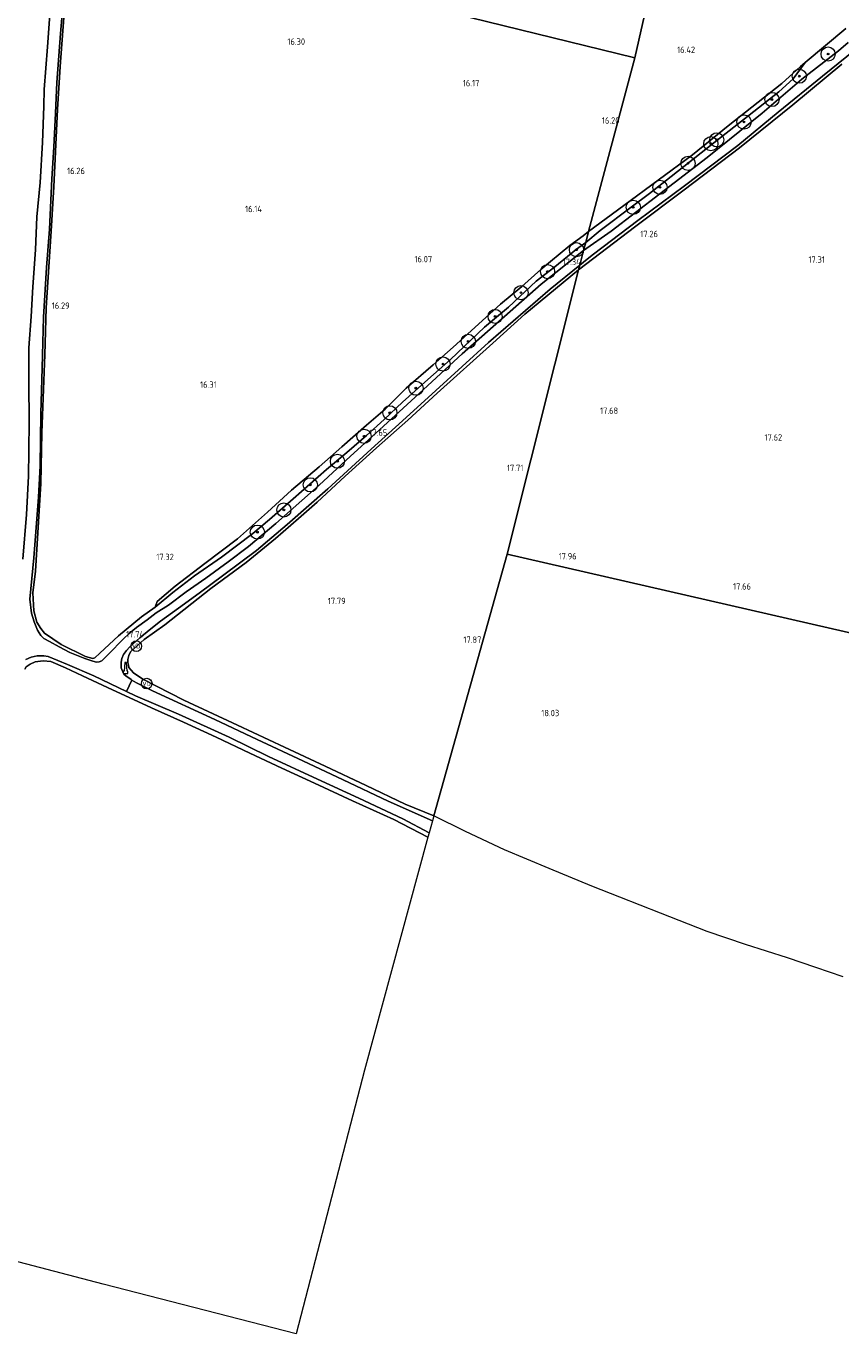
# Model space of a CAD drawing. Extents: x 196936 to 200438, y 361224 to 364196.
# Tile 124 of 256: x 198408 to 198638, y 361448 to 361817. Entities that reach past the tile are written whole.
import ezdxf
from ezdxf.enums import TextEntityAlignment as Align

# ---------------------------------------------------------------- set-up
doc = ezdxf.new("R2010")
doc.units = 0
for name, color, linetype, lineweight in [('B-ME-BV-GELEIDECONSTRUCTIE-S', 210, 'Continuous', 25), ('B-ME-GR-BOOM-S', 90, 'Continuous', 25), ('B-ME-GR-BOUWLAND_AKKERBOUW-GV', 80, 'Continuous', 13), ('B-ME-GR-GRAS-GV', 60, 'Continuous', 13), ('B-ME-GW-TALUD_KRUIN-G', 90, 'Continuous', 18), ('B-ME-GW-TALUD_TEEN-G', 90, 'Continuous', 18), ('B-ME-OG-HOOGTEPUNT-S', 7, 'Continuous', 25), ('B-ME-VH-ONVERHARD-GV', 252, 'Continuous', 18), ('B-ME-VH-VERHARDING_ASFALT-GV', 252, 'Continuous', 18), ('B-ME-VW-VERKEERSTEKEN_DRAAGCONSTRUCTIE-S', 7, 'Continuous', 25)]:
    doc.layers.add(name, color=color, linetype=linetype, lineweight=lineweight)
doc.styles.add('NLCS-ISO', font='NLCS-ISO.ttf')
doc.styles.add('NLCS-ISO-ANNOTATIVE-T18', font='NLCS-ISO.ttf', dxfattribs={"height": 1.8})

# ---------------------------------------------------------------- blocks, each defined once
blk = doc.blocks.new('SAL-HOOGTELABEL-SO')
at = {"color": 0, "linetype": 'ByBlock', "lineweight": -2, "style": 'NLCS-ISO-ANNOTATIVE-T18'}
blk.add_attdef('HOOGTE', text='', height=1.8, dxfattribs=at).set_placement((2.79, 0), align=Align.RIGHT)
blk = doc.blocks.new('SIE-WEG_GELEIDECONSTRUCTIE-SO')
at = {"color": 0, "linetype": 'ByBlock', "lineweight": 18}
blk.add_lwpolyline([(0.4, -0.87), (0.2, 1.59), (-0.2, 1.59), (-0.4, -0.87), (-0.65, -0.87), (-0.65, -1.59), (0.65, -1.59), (0.65, -0.87)], close=True, dxfattribs=at)
blk = doc.blocks.new('SGR-BOOM_01-SO')
at = {"linetype": 'ByBlock', "lineweight": 18}
h = blk.add_hatch(color=0, dxfattribs=at)
h.dxf.hatch_style = 1
edge = h.paths.add_edge_path()
edge.add_arc((0, 0), 0.25, 0, 360)
at = {"color": 0, "linetype": 'ByBlock', "lineweight": 18}
for radius in [2, 0.25]:
    blk.add_circle((0, 0), radius, dxfattribs=at)
blk = doc.blocks.new('SIE-WEG_PAAL_VERKEERSBORD-SO')
at = {"color": 0, "linetype": 'ByBlock', "lineweight": 18}
blk.add_circle((0, 0), 1.5, dxfattribs=at)
at = {"color": 0, "linetype": 'ByBlock', "lineweight": 18, "style": 'NLCS-ISO'}
blk.add_text('vb', height=1.5, dxfattribs=at).set_placement((0, 0.13), align=Align.MIDDLE_CENTER)

msp = doc.modelspace()

# ---------------------------------------------------------------- linework, layer by layer
at = {"layer": 'B-ME-GR-BOUWLAND_AKKERBOUW-GV'}
for points in [[(198634.939, 362050.983, 16.507), (198579.769, 361807.658, 16.394), (198422.366, 361846.292, 16.537), (198424.014, 361855.233, 16.604), (198426.274, 361865.269, 16.724), (198430.342, 361881.106, 16.804), (198433.256, 361891.816, 16.871), (198436.041, 361901.551, 16.849), (198442.299, 361923.058, 16.671), (198444.868, 361931.426, 16.573), (198447.563, 361941.775, 16.582), (198449.33, 361951.648, 16.662), (198451.295, 361966.863, 16.733), (198452.171, 361976.024, 16.626), (198452.839, 361985.277, 16.564), (198453.396, 361996.061, 16.644), (198454.456, 362015.771, 16.773)], [(198639.319, 361815.912, 16.744), (198627.843, 361806.283, 16.682), (198626.514, 361805.185, 16.733), (198621.268, 361800.384, 16.563), (198606.142, 361788.43, 16.631), (198596.071, 361780.233, 16.808), (198576.674, 361765.952, 16.761), (198566.778, 361758.661, 16.747), (198579.769, 361807.658, 16.394), (198634.939, 362050.983, 16.507)], [(198422.366, 361846.292, 16.537), (198579.769, 361807.658, 16.394), (198566.778, 361758.661, 16.747), (198565.248, 361757.405, 16.761), (198561.436, 361754.67, 16.797), (198553.321, 361747.947, 16.93), (198547.918, 361743.132, 16.914), (198541.931, 361738.118, 16.878), (198528.523, 361725.975, 16.89), (198522.878, 361721.007, 16.971), (198515.289, 361714.413, 16.947), (198509.359, 361708.558, 17.015), (198504.088, 361703.961, 17.092), (198497.193, 361697.87, 17.06), (198490.739, 361692.259, 16.991), (198482.944, 361685.67, 17.015), (198476.219, 361679.416, 17.229), (198467.688, 361671.959, 17.463), (198458.512, 361664.939, 17.56), (198450.105, 361658.572, 17.609), (198445.015, 361654.224, 17.649), (198444.538, 361652.676, 17.75), (198440.678, 361649.899, 17.624), (198434.113, 361644.521, 17.572), (198428.907, 361639.662, 17.543), (198427.467, 361638.326, 17.539), (198426.916, 361638.183, 17.543), (198424.845, 361638.739, 17.517), (198417.998, 361642.163, 17.303), (198413.279, 361645.287, 17.171), (198412.272, 361646.589, 17.154), (198411.116, 361648.418, 17.101), (198410.266, 361651.612, 17.018), (198410.02, 361656.687, 16.983), (198410.734, 361662.845, 16.935), (198412.212, 361687.518, 16.782), (198412.565, 361701.824, 16.581), (198413.352, 361723.83, 16.533), (198413.75, 361737.139, 16.341), (198415.152, 361758.693, 16.24), (198415.865, 361771.215, 16.293), (198416.984, 361793.101, 16.441), (198417.73, 361805.167, 16.393), (198418.829, 361820.201, 16.306)], [(199008.001, 361561.102, 16.136), (198543.757, 361667.593, 17.953), (198563.928, 361747.842, 17.209), (198580.098, 361760.194, 17.244), (198593.741, 361770.373, 17.143), (198609.293, 361782.202, 17.046), (198624.387, 361794.405, 17.041), (198638.224, 361805.851, 16.993)], [(198638.6, 361548.361, 17.882), (198630.859, 361551.035, 17.828), (198622.895, 361553.673, 17.794), (198611.052, 361557.521, 17.887), (198600.236, 361561.128, 17.942), (198587.011, 361566.295, 18.034), (198575.555, 361570.875, 18.056), (198567.655, 361573.976, 18.051), (198555.599, 361578.956, 18.039), (198543.048, 361584.226, 18.039), (198531.993, 361589.406, 18.136), (198523.094, 361593.828, 18.104), (198543.757, 361667.593, 17.953), (199008.001, 361561.102, 16.136)], [(198407.688, 361635.171, 17.161), (198408.114, 361635.818, 17.157), (198409.254, 361636.535, 17.143), (198410.615, 361637.202, 17.198), (198412.874, 361637.524, 17.261), (198415.11, 361637.34, 17.338), (198419.188, 361635.537, 17.456), (198424.038, 361633.302, 17.599), (198431.079, 361630.024, 17.73), (198443.42, 361624.282, 17.82), (198452.458, 361620.214, 17.881), (198461.698, 361615.933, 18.003), (198471.199, 361611.508, 18.114), (198480.182, 361607.201, 18.158), (198489.431, 361602.96, 18.216), (198500.191, 361597.997, 18.24), (198511.8, 361592.716, 18.305), (198521.447, 361587.732, 18.337), (198503.523, 361522.019, 17.929), (198484.309, 361447.634, 17.866), (198429.789, 361461.69, 17.653), (198380.216, 361474.653, 17.311)]]:
    msp.add_polyline3d(points, dxfattribs=at)
msp.add_polyline3d([(198543.757, 361667.593, 17.953), (198523.094, 361593.828, 18.104), (198514.98, 361597.049, 18.113), (198504.026, 361602.35, 18.034), (198492.446, 361607.751, 17.991), (198480.991, 361613.165, 17.936), (198467.678, 361619.321, 17.793), (198452.598, 361626.442, 17.616), (198441.016, 361632.37, 17.703), (198438.341, 361634.148, 17.765), (198437.683, 361634.839, 17.8), (198437.087, 361635.606, 17.804), (198436.931, 361636.32, 17.809), (198436.785, 361637.076, 17.809), (198436.744, 361637.9, 17.809), (198437.039, 361639.009, 17.809), (198437.549, 361640.07, 17.787), (198441.406, 361643.543, 17.747), (198447.184, 361647.714, 17.716), (198460.239, 361657.889, 17.747), (198470.127, 361665.25, 17.774), (198478.434, 361672.017, 17.69), (198484.905, 361677.66, 17.677), (198490.235, 361682.249, 17.703), (198498.089, 361689.615, 17.65), (198506.893, 361697.582, 17.65), (198515.753, 361705.4, 17.597), (198524.072, 361713.024, 17.491), (198539.731, 361727.135, 17.394), (198548.808, 361735.312, 17.377), (198563.928, 361747.842, 17.209)], close=True, dxfattribs=at)
at = {"layer": 'B-ME-GR-GRAS-GV'}
for points in [[(198418.829, 361820.201, 16.306), (198417.73, 361805.167, 16.393), (198416.984, 361793.101, 16.441), (198415.865, 361771.215, 16.293), (198415.152, 361758.693, 16.24), (198413.75, 361737.139, 16.341), (198413.352, 361723.83, 16.533), (198412.565, 361701.824, 16.581), (198412.212, 361687.518, 16.782), (198410.734, 361662.845, 16.935), (198410.02, 361656.687, 16.983), (198410.266, 361651.612, 17.018), (198411.116, 361648.418, 17.101), (198412.272, 361646.589, 17.154), (198413.279, 361645.287, 17.171), (198417.998, 361642.163, 17.303), (198424.845, 361638.739, 17.517), (198426.916, 361638.183, 17.543), (198427.467, 361638.326, 17.539), (198428.907, 361639.662, 17.543), (198434.113, 361644.521, 17.572), (198440.678, 361649.899, 17.624), (198444.538, 361652.676, 17.75), (198449.453, 361656.748, 17.92), (198455.61, 361661.535, 18.005), (198463.193, 361666.744, 18.034), (198472.062, 361673.405, 17.985), (198476.704, 361677.373, 17.791), (198483.468, 361683.184, 17.653), (198492.842, 361691.516, 17.665), (198498.587, 361696.313, 17.605), (198504.155, 361701.068, 17.592), (198509.06, 361705.641, 17.56), (198514.312, 361710.467, 17.588), (198521.418, 361716.865, 17.511), (198527.822, 361722.551, 17.54), (198537.406, 361731.624, 17.422), (198544.135, 361737.277, 17.374), (198551.988, 361744.584, 17.426), (198557.245, 361748.703, 17.313), (198563.351, 361753.626, 17.26), (198565.942, 361755.507, 17.227), (198565.357, 361753.302, 17.32), (198553.418, 361743.795, 17.337), (198531.138, 361724.14, 17.439), (198518.935, 361712.946, 17.503), (198507.791, 361702.674, 17.624), (198499.644, 361695.213, 17.579), (198490.715, 361687.038, 17.624), (198478.53, 361676.265, 17.76), (198470.864, 361669.741, 17.794), (198465.098, 361665.463, 17.878), (198458.827, 361660.833, 17.923), (198453.226, 361656.943, 17.938), (198448.273, 361653.178, 17.912), (198444.804, 361651.016, 17.855), (198442.2, 361649.085, 17.749), (198439.199, 361646.933, 17.711), (198437.157, 361645.263, 17.651), (198435.526, 361643.694, 17.636), (198431.374, 361639.361, 17.598), (198429.447, 361637.51, 17.549), (198428.729, 361637.246, 17.526), (198427.971, 361637.145, 17.519), (198426.938, 361637.378, 17.515), (198424.637, 361638.167, 17.394), (198420.409, 361639.855, 17.273), (198417.409, 361641.499, 17.137), (198414.717, 361642.957, 17.084), (198413.129, 361643.818, 17.058), (198412.201, 361644.685, 17.008), (198411.296, 361646.167, 16.993), (198410.351, 361648.51, 16.925), (198409.625, 361650.959, 16.895), (198409.111, 361654.87, 16.812), (198410.283, 361666.531, 16.82), (198411.562, 361683.653, 16.727), (198412.022, 361692.524, 16.585), (198412.226, 361707.27, 16.411), (198412.649, 361720.221, 16.35), (198413.023, 361734.431, 16.294), (198413.823, 361748.502, 16.099), (198414.671, 361759.28, 16.071), (198415.331, 361773.467, 16.196), (198415.897, 361782.439, 16.265), (198416.39, 361792.009, 16.358), (198416.766, 361800.691, 16.33), (198417.79, 361814.463, 16.172), (198418.67, 361824.279, 16.269)], [(198414.867, 361821.229, 16.192), (198414.082, 361810.728, 16.212), (198413.213, 361798.749, 16.253), (198413.101, 361793.967, 16.245), (198412.678, 361783.711, 16.221), (198412.03, 361772.467, 16.05), (198411.121, 361762.821, 16.058), (198410.698, 361753.48, 16.119), (198410.015, 361742.993, 16.172), (198409.54, 361734.703, 16.289), (198408.882, 361725.789, 16.269), (198408.825, 361715.866, 16.261), (198408.926, 361704.992, 16.306), (198408.874, 361696.73, 16.431), (198408.788, 361689.599, 16.577), (198408.208, 361678.838, 16.642), (198407.148, 361666.15, 16.723)], [(198639.994, 361811.924, 17.163), (198637.27, 361809.631, 17.206), (198626.933, 361801.618, 17.175), (198615.754, 361792.029, 17.144), (198600.235, 361779.548, 17.223), (198586.84, 361769.305, 17.322), (198573.133, 361758.759, 17.317), (198565.357, 361753.302, 17.32), (198565.942, 361755.507, 17.227), (198570.05, 361758.912, 17.259), (198578.74, 361765.5, 17.214), (198583.935, 361769.366, 17.248), (198590.067, 361774.192, 17.276), (198602.089, 361783.638, 17.265), (198612.044, 361791.47, 17.166), (198620.404, 361798.037, 17.201), (198624.468, 361801.673, 17.102), (198627.843, 361806.283, 16.682), (198639.319, 361815.912, 16.744)], [(198638.224, 361805.851, 16.993), (198624.387, 361794.405, 17.041), (198609.293, 361782.202, 17.046), (198593.741, 361770.373, 17.143), (198580.098, 361760.194, 17.244), (198563.928, 361747.842, 17.209), (198564.262, 361749.172, 17.295), (198566.335, 361750.837, 17.263), (198568.126, 361752.266, 17.353), (198580.685, 361761.709, 17.294), (198593.823, 361771.515, 17.251), (198608.819, 361782.932, 17.157), (198620.248, 361792.347, 17.111), (198632.701, 361802.467, 17.078), (198644.056, 361811.559, 17.009)], [(198407.99, 361637.875, 17.09), (198409.496, 361638.543, 17.094), (198411.173, 361638.94, 17.132), (198413.07, 361638.939, 17.147), (198414.34, 361638.731, 17.173), (198419.731, 361636.436, 17.303), (198427.21, 361633.277, 17.574), (198436.408, 361628.863, 17.825), (198438.919, 361627.658, 17.804), (198451.076, 361622.48, 17.861), (198465.382, 361616.006, 18.008), (198476.509, 361610.557, 18.095), (198490.29, 361604.162, 18.201), (198501.939, 361598.789, 18.276), (198514.324, 361592.902, 18.269), (198521.792, 361588.997, 18.348), (198521.447, 361587.732, 18.337), (198511.8, 361592.716, 18.305), (198500.191, 361597.997, 18.24), (198489.431, 361602.96, 18.216), (198480.182, 361607.201, 18.158), (198471.199, 361611.508, 18.114), (198461.698, 361615.933, 18.003), (198452.458, 361620.214, 17.881), (198443.42, 361624.282, 17.82), (198431.079, 361630.024, 17.73), (198424.038, 361633.302, 17.599), (198419.188, 361635.537, 17.456), (198415.11, 361637.34, 17.338), (198412.874, 361637.524, 17.261), (198410.615, 361637.202, 17.198), (198409.254, 361636.535, 17.143), (198408.114, 361635.818, 17.157), (198407.688, 361635.171, 17.161)]]:
    msp.add_polyline3d(points, dxfattribs=at)
for points in [[(198570.05, 361758.912, 17.259), (198565.942, 361755.507, 17.227), (198566.778, 361758.661, 16.747), (198576.674, 361765.952, 16.761), (198596.071, 361780.233, 16.808), (198606.142, 361788.43, 16.631), (198621.268, 361800.384, 16.563), (198626.514, 361805.185, 16.733), (198627.843, 361806.283, 16.682), (198624.468, 361801.673, 17.102), (198620.404, 361798.037, 17.201), (198612.044, 361791.47, 17.166), (198602.089, 361783.638, 17.265), (198590.067, 361774.192, 17.276), (198583.935, 361769.366, 17.248), (198578.74, 361765.5, 17.214)], [(198449.453, 361656.748, 17.92), (198444.538, 361652.676, 17.75), (198445.015, 361654.224, 17.649), (198450.105, 361658.572, 17.609), (198458.512, 361664.939, 17.56), (198467.688, 361671.959, 17.463), (198476.219, 361679.416, 17.229), (198482.944, 361685.67, 17.015), (198490.739, 361692.259, 16.991), (198497.193, 361697.87, 17.06), (198504.088, 361703.961, 17.092), (198509.359, 361708.558, 17.015), (198515.289, 361714.413, 16.947), (198522.878, 361721.007, 16.971), (198528.523, 361725.975, 16.89), (198541.931, 361738.118, 16.878), (198547.918, 361743.132, 16.914), (198553.321, 361747.947, 16.93), (198561.436, 361754.67, 16.797), (198565.248, 361757.405, 16.761), (198566.778, 361758.661, 16.747), (198565.942, 361755.507, 17.227), (198563.351, 361753.626, 17.26), (198557.245, 361748.703, 17.313), (198551.988, 361744.584, 17.426), (198544.135, 361737.277, 17.374), (198537.406, 361731.624, 17.422), (198527.822, 361722.551, 17.54), (198521.418, 361716.865, 17.511), (198514.312, 361710.467, 17.588), (198509.06, 361705.641, 17.56), (198504.155, 361701.068, 17.592), (198498.587, 361696.313, 17.605), (198492.842, 361691.516, 17.665), (198483.468, 361683.184, 17.653), (198476.704, 361677.373, 17.791), (198472.062, 361673.405, 17.985), (198463.193, 361666.744, 18.034), (198455.61, 361661.535, 18.005)], [(198523.094, 361593.828, 18.104), (198522.69, 361592.384, 18.363), (198510.237, 361597.954, 18.287), (198497.564, 361603.97, 18.271), (198486.155, 361609.296, 18.129), (198473.281, 361615.316, 18.074), (198461.367, 361620.918, 18.006), (198443.788, 361629.092, 17.82), (198439.187, 361631.344, 17.777), (198437.919, 361632.074, 17.887), (198437.68, 361632.211, 17.777), (198436.254, 361633.262, 17.777), (198435.685, 361633.795, 17.737), (198435.374, 361634.392, 17.753), (198435.079, 361635.067, 17.741), (198434.905, 361635.552, 17.745), (198434.886, 361636.367, 17.741), (198434.944, 361637.165, 17.741), (198435.131, 361638.177, 17.741), (198435.585, 361639.291, 17.745), (198436.373, 361640.451, 17.753), (198437.367, 361641.443, 17.71), (198440.167, 361643.975, 17.718), (198443.254, 361646.523, 17.769), (198446.023, 361648.738, 17.848), (198451.099, 361652.378, 17.844), (198456.872, 361656.592, 17.836), (198463.879, 361661.785, 17.86), (198473.045, 361668.64, 17.88), (198481.709, 361675.973, 17.698), (198493.187, 361686.078, 17.646), (198505.428, 361697.227, 17.678), (198514.221, 361705.254, 17.605), (198523.654, 361713.781, 17.503), (198538.524, 361727.357, 17.439), (198555.934, 361742.415, 17.364), (198564.262, 361749.172, 17.295), (198563.928, 361747.842, 17.209), (198548.808, 361735.312, 17.377), (198539.731, 361727.135, 17.394), (198524.072, 361713.024, 17.491), (198515.753, 361705.4, 17.597), (198506.893, 361697.582, 17.65), (198498.089, 361689.615, 17.65), (198490.235, 361682.249, 17.703), (198484.905, 361677.66, 17.677), (198478.434, 361672.017, 17.69), (198470.127, 361665.25, 17.774), (198460.239, 361657.889, 17.747), (198447.184, 361647.714, 17.716), (198441.406, 361643.543, 17.747), (198437.549, 361640.07, 17.787), (198437.039, 361639.009, 17.809), (198436.744, 361637.9, 17.809), (198436.785, 361637.076, 17.809), (198436.931, 361636.32, 17.809), (198437.087, 361635.606, 17.804), (198437.683, 361634.839, 17.8), (198438.341, 361634.148, 17.765), (198441.016, 361632.37, 17.703), (198452.598, 361626.442, 17.616), (198467.678, 361619.321, 17.793), (198480.991, 361613.165, 17.936), (198492.446, 361607.751, 17.991), (198504.026, 361602.35, 18.034), (198514.98, 361597.049, 18.113)]]:
    msp.add_polyline3d(points, close=True, dxfattribs=at)
at = {"layer": 'B-ME-GW-TALUD_KRUIN-G'}
for points in [[(198565.942, 361755.507, 17.227), (198570.05, 361758.912, 17.259), (198578.74, 361765.5, 17.214), (198583.935, 361769.366, 17.248), (198590.067, 361774.192, 17.276), (198602.089, 361783.638, 17.265), (198612.044, 361791.47, 17.166), (198620.404, 361798.037, 17.201), (198624.468, 361801.673, 17.102), (198627.843, 361806.283, 16.682)], [(198444.538, 361652.676, 17.75), (198449.453, 361656.748, 17.92), (198455.61, 361661.535, 18.005), (198463.193, 361666.744, 18.034), (198472.062, 361673.405, 17.985), (198476.704, 361677.373, 17.791), (198483.468, 361683.184, 17.653), (198492.842, 361691.516, 17.665), (198498.587, 361696.313, 17.605), (198504.155, 361701.068, 17.592), (198509.06, 361705.641, 17.56), (198514.312, 361710.467, 17.588), (198521.418, 361716.865, 17.511), (198527.822, 361722.551, 17.54), (198537.406, 361731.624, 17.422), (198544.135, 361737.277, 17.374), (198551.988, 361744.584, 17.426), (198557.245, 361748.703, 17.313), (198563.351, 361753.626, 17.26), (198565.942, 361755.507, 17.227)]]:
    msp.add_polyline3d(points, dxfattribs=at)
at = {"layer": 'B-ME-GW-TALUD_TEEN-G'}
for points in [[(198566.778, 361758.661, 16.747), (198576.674, 361765.952, 16.761), (198596.071, 361780.233, 16.808), (198606.142, 361788.43, 16.631), (198621.268, 361800.384, 16.563), (198626.514, 361805.185, 16.733), (198627.843, 361806.283, 16.682)], [(198444.538, 361652.676, 17.75), (198445.015, 361654.224, 17.649), (198450.105, 361658.572, 17.609), (198458.512, 361664.939, 17.56), (198467.688, 361671.959, 17.463), (198476.219, 361679.416, 17.229), (198482.944, 361685.67, 17.015), (198490.739, 361692.259, 16.991), (198497.193, 361697.87, 17.06), (198504.088, 361703.961, 17.092), (198509.359, 361708.558, 17.015), (198515.289, 361714.413, 16.947), (198522.878, 361721.007, 16.971), (198528.523, 361725.975, 16.89), (198541.931, 361738.118, 16.878), (198547.918, 361743.132, 16.914), (198553.321, 361747.947, 16.93), (198561.436, 361754.67, 16.797), (198565.248, 361757.405, 16.761), (198566.778, 361758.661, 16.747)]]:
    msp.add_polyline3d(points, dxfattribs=at)
at = {"layer": 'B-ME-VH-ONVERHARD-GV'}
for points in [[(198418.67, 361824.279, 16.269), (198417.79, 361814.463, 16.172), (198416.766, 361800.691, 16.33), (198416.39, 361792.009, 16.358), (198415.897, 361782.439, 16.265), (198415.331, 361773.467, 16.196), (198414.671, 361759.28, 16.071), (198413.823, 361748.502, 16.099), (198413.023, 361734.431, 16.294), (198412.649, 361720.221, 16.35), (198412.226, 361707.27, 16.411), (198412.022, 361692.524, 16.585), (198411.562, 361683.653, 16.727), (198410.283, 361666.531, 16.82), (198409.111, 361654.87, 16.812), (198409.625, 361650.959, 16.895), (198410.351, 361648.51, 16.925), (198411.296, 361646.167, 16.993), (198412.201, 361644.685, 17.008), (198413.129, 361643.818, 17.058), (198414.717, 361642.957, 17.084), (198417.409, 361641.499, 17.137), (198420.409, 361639.855, 17.273), (198424.637, 361638.167, 17.394), (198426.938, 361637.378, 17.515), (198427.971, 361637.145, 17.519), (198428.729, 361637.246, 17.526), (198429.447, 361637.51, 17.549), (198431.374, 361639.361, 17.598), (198435.526, 361643.694, 17.636), (198437.157, 361645.263, 17.651), (198439.199, 361646.933, 17.711), (198442.2, 361649.085, 17.749), (198444.804, 361651.016, 17.855), (198448.273, 361653.178, 17.912), (198453.226, 361656.943, 17.938), (198458.827, 361660.833, 17.923), (198465.098, 361665.463, 17.878), (198470.864, 361669.741, 17.794), (198478.53, 361676.265, 17.76), (198490.715, 361687.038, 17.624), (198499.644, 361695.213, 17.579), (198507.791, 361702.674, 17.624), (198518.935, 361712.946, 17.503), (198531.138, 361724.14, 17.439), (198553.418, 361743.795, 17.337), (198565.357, 361753.302, 17.32), (198564.262, 361749.172, 17.295), (198555.934, 361742.415, 17.364), (198538.524, 361727.357, 17.439), (198523.654, 361713.781, 17.503), (198514.221, 361705.254, 17.605), (198505.428, 361697.227, 17.678), (198493.187, 361686.078, 17.646), (198481.709, 361675.973, 17.698), (198473.045, 361668.64, 17.88), (198463.879, 361661.785, 17.86), (198456.872, 361656.592, 17.836), (198451.099, 361652.378, 17.844), (198446.023, 361648.738, 17.848), (198443.254, 361646.523, 17.769), (198440.167, 361643.975, 17.718), (198437.367, 361641.443, 17.71), (198436.373, 361640.451, 17.753), (198435.585, 361639.291, 17.745), (198435.131, 361638.177, 17.741), (198434.944, 361637.165, 17.741), (198434.886, 361636.367, 17.741), (198434.905, 361635.552, 17.745), (198435.079, 361635.067, 17.741), (198435.374, 361634.392, 17.753), (198435.685, 361633.795, 17.737), (198436.254, 361633.262, 17.777), (198437.68, 361632.211, 17.777), (198437.919, 361632.074, 17.887), (198436.408, 361628.863, 17.825), (198427.21, 361633.277, 17.574), (198419.731, 361636.436, 17.303), (198414.34, 361638.731, 17.173), (198413.07, 361638.939, 17.147), (198411.173, 361638.94, 17.132), (198409.496, 361638.543, 17.094), (198407.99, 361637.875, 17.09)], [(198407.148, 361666.15, 16.723), (198408.208, 361678.838, 16.642), (198408.788, 361689.599, 16.577), (198408.874, 361696.73, 16.431), (198408.926, 361704.992, 16.306), (198408.825, 361715.866, 16.261), (198408.882, 361725.789, 16.269), (198409.54, 361734.703, 16.289), (198410.015, 361742.993, 16.172), (198410.698, 361753.48, 16.119), (198411.121, 361762.821, 16.058), (198412.03, 361772.467, 16.05), (198412.678, 361783.711, 16.221), (198413.101, 361793.967, 16.245), (198413.213, 361798.749, 16.253), (198414.082, 361810.728, 16.212), (198414.867, 361821.229, 16.192)], [(198644.056, 361811.559, 17.009), (198632.701, 361802.467, 17.078), (198620.248, 361792.347, 17.111), (198608.819, 361782.932, 17.157), (198593.823, 361771.515, 17.251), (198580.685, 361761.709, 17.294), (198568.126, 361752.266, 17.353), (198566.335, 361750.837, 17.263), (198564.262, 361749.172, 17.295), (198565.357, 361753.302, 17.32), (198573.133, 361758.759, 17.317), (198586.84, 361769.305, 17.322), (198600.235, 361779.548, 17.223), (198615.754, 361792.029, 17.144), (198626.933, 361801.618, 17.175), (198637.27, 361809.631, 17.206), (198639.994, 361811.924, 17.163)]]:
    msp.add_polyline3d(points, dxfattribs=at)
at = {"layer": 'B-ME-VH-VERHARDING_ASFALT-GV'}
msp.add_polyline3d([(198522.69, 361592.384, 18.363), (198521.792, 361588.997, 18.348), (198514.324, 361592.902, 18.269), (198501.939, 361598.789, 18.276), (198490.29, 361604.162, 18.201), (198476.509, 361610.557, 18.095), (198465.382, 361616.006, 18.008), (198451.076, 361622.48, 17.861), (198438.919, 361627.658, 17.804), (198436.408, 361628.863, 17.825), (198437.919, 361632.074, 17.887), (198439.187, 361631.344, 17.777), (198443.788, 361629.092, 17.82), (198461.367, 361620.918, 18.006), (198473.281, 361615.316, 18.074), (198486.155, 361609.296, 18.129), (198497.564, 361603.97, 18.271), (198510.237, 361597.954, 18.287)], close=True, dxfattribs=at)

# ---------------------------------------------------------------- block references
at = {"layer": 'B-ME-BV-GELEIDECONSTRUCTIE-S'}
msp.add_blockref('SIE-WEG_GELEIDECONSTRUCTIE-SO', (198436.165, 361635.491, 17.975), dxfattribs=at)
at = {"layer": 'B-ME-GR-BOOM-S'}
for p in [(198634.327, 361808.713, 17.172), (198626.201, 361802.458, 17.179), (198618.489, 361795.881, 17.172), (198610.604, 361789.538, 17.175), (198602.923, 361784.513, 17.226), (198601.24, 361783.405, 17.186), (198594.805, 361777.866, 17.203), (198586.889, 361771.109, 17.254), (198579.359, 361765.464, 17.223), (198563.352, 361753.496, 17.339), (198555.182, 361747.335, 17.347), (198547.686, 361741.38, 17.435), (198540.397, 361734.681, 17.396), (198532.82, 361727.63, 17.483), (198525.694, 361721.253, 17.526), (198518.063, 361714.429, 17.566), (198510.707, 361707.475, 17.61), (198503.425, 361700.87, 17.643), (198495.917, 361693.825, 17.688), (198488.258, 361687.175, 17.678), (198480.811, 361680.092, 17.792), (198473.335, 361673.829, 17.945)]:
    msp.add_blockref('SGR-BOOM_01-SO', p, dxfattribs=at)
at = {"layer": 'B-ME-OG-HOOGTEPUNT-S'}
for p, values in [((198483.991, 361811.323, 16.302), {'HOOGTE': '16.30'}), ((198594.02, 361809.006, 16.423), {'HOOGTE': '16.42'}), ((198533.154, 361799.603, 16.173), {'HOOGTE': '16.17'}), ((198572.686, 361789.063, 16.2), {'HOOGTE': '16.20'}), ((198421.887, 361774.832, 16.257), {'HOOGTE': '16.26'}), ((198471.825, 361764.092, 16.143), {'HOOGTE': '16.14'}), ((198583.533, 361757.043, 17.261), {'HOOGTE': '17.26'}), ((198519.848, 361749.955, 16.068), {'HOOGTE': '16.07'}), ((198561.737, 361749.155, 17.337), {'HOOGTE': '17.34'}), ((198630.627, 361749.833, 17.311), {'HOOGTE': '17.31'}), ((198417.584, 361736.824, 16.29), {'HOOGTE': '16.29'}), ((198459.061, 361714.542, 16.311), {'HOOGTE': '16.31'}), ((198572.31, 361707.186, 17.675), {'HOOGTE': '17.68'}), ((198507.17, 361700.988, 17.649), {'HOOGTE': '17.65'}), ((198618.586, 361699.657, 17.62), {'HOOGTE': '17.62'}), ((198545.569, 361691.04, 17.712), {'HOOGTE': '17.71'}), ((198560.597, 361666.125, 17.956), {'HOOGTE': '17.96'}), ((198446.974, 361665.925, 17.322), {'HOOGTE': '17.32'}), ((198609.775, 361657.608, 17.656), {'HOOGTE': '17.66'}), ((198495.449, 361653.501, 17.79), {'HOOGTE': '17.79'}), ((198438.563, 361644.115, 17.74), {'HOOGTE': '17.74'}), ((198533.726, 361642.583, 17.871), {'HOOGTE': '17.87'}), ((198555.678, 361621.887, 18.034), {'HOOGTE': '18.03'})]:
    msp.add_blockref('SAL-HOOGTELABEL-SO', p, dxfattribs=at).add_auto_attribs(values)
at = {"layer": 'B-ME-VW-VERKEERSTEKEN_DRAAGCONSTRUCTIE-S'}
for p in [(198439.17, 361641.638, 17.691), (198442.114, 361631.097, 17.753)]:
    msp.add_blockref('SIE-WEG_PAAL_VERKEERSBORD-SO', p, dxfattribs=at)

doc.saveas('drawing.dxf')
